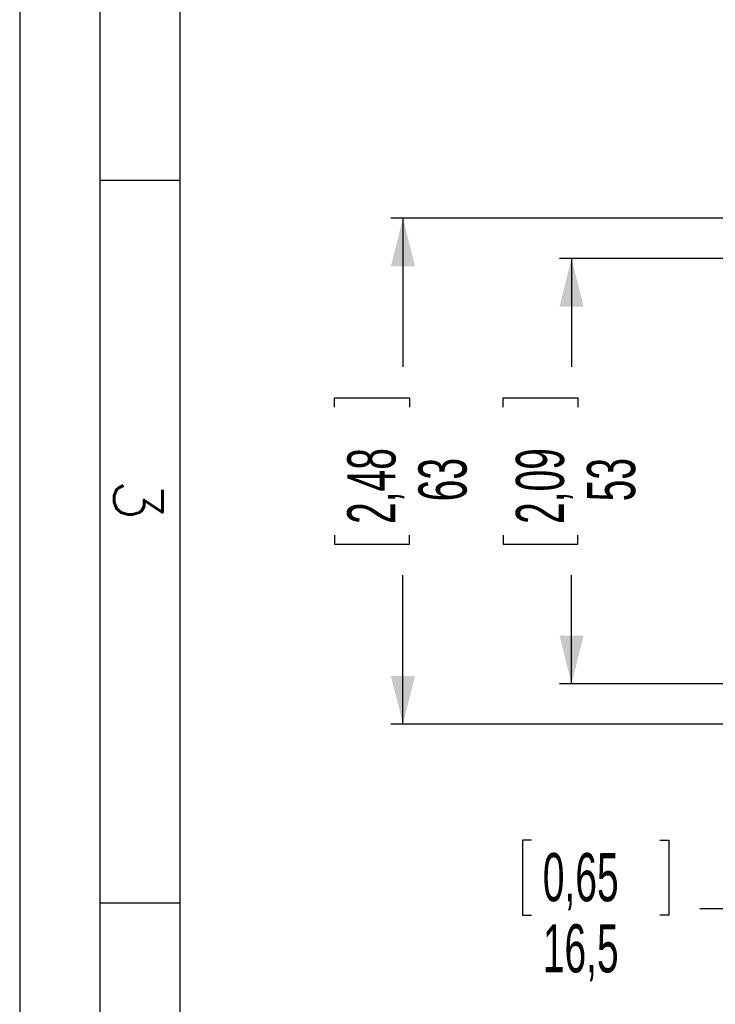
# Model space of a CAD drawing. Extents: x 0 to 1485, y 0 to 1050.
# Tile 2 of 13: x 0 to 217, y 218 to 525. Entities that reach past the tile are written whole.
import ezdxf

# ---------------------------------------------------------------- set-up
doc = ezdxf.new("R2010")
doc.units = 0
doc.header["$LTSCALE"] = 5
doc.layers.get('0').update_dxf_attribs({"linetype": 'CONTINUOUS'})
doc.styles.add('SLDTEXTSTYLE0', font='TXT', dxfattribs={"width": 0.605})
doc.styles.add('SLDTEXTSTYLE1', font='ROMANS')
doc.dimstyles.new('SLDDIMSTYLE0', dxfattribs={"dimtxt": 15, "dimasz": 15, "dimexe": 0, "dimexo": 0.0625, "dimgap": 3.75, "dimtad": 0, "dimlfac": 0.4, "dimrnd": 1e-09, "dimzin": 12, "dimtxsty": 'SLDTEXTSTYLE0', "dimsah": 1, "dimcen": 0.09, "dimazin": 3, "dimtfac": 1, "dimtdec": 3, "dimtofl": 0, "dimtmove": 0, "dimatfit": 3, "dimtolj": 1, "dimtzin": 12})

# ---------------------------------------------------------------- blocks, each defined once
blk = doc.blocks.new('_D_4')
at = {"color": 7, "linetype": 'CONTINUOUS'}
for p, q in [((440.6, 450.69), (168.1, 450.69)), ((171.85, 450.69), (171.85, 416.87)), ((150.52, 404.41), (150.52, 407.23)), ((150.52, 407.23), (173.85, 407.23)), ((173.85, 407.23), (173.85, 404.41)), ((150.52, 364.47), (150.52, 361.66)), ((173.85, 361.66), (173.85, 364.47)), ((150.52, 361.66), (173.85, 361.66)), ((171.85, 318.19), (171.85, 352.02)), ((440.6, 318.19), (168.1, 318.19))]:
    blk.add_line(p, q, dxfattribs=at)
for points in [[(171.85, 450.69), (168.1, 435.69), (175.6, 435.69)], [(171.85, 318.19), (175.6, 333.19), (168.1, 333.19)]]:
    blk.add_solid(points, dxfattribs=at)
at = {"color": 7, "linetype": 'CONTINUOUS', "char_height": 15, "attachment_point": 1, "rotation": 90, "style": 'SLDTEXTSTYLE0'}
for s, insert in [('2,09', (154.51, 368)), ('53', (176.67, 375.05))]:
    blk.add_mtext(s, dxfattribs=dict(at, insert=insert))
blk = doc.blocks.new('_D_5')
at = {"color": 7, "linetype": 'CONTINUOUS'}
for p, q in [((249.35, 463.19), (115.6, 463.19)), ((119.35, 463.19), (119.35, 416.87)), ((98.02, 404.41), (98.02, 407.23)), ((98.02, 407.23), (121.35, 407.23)), ((121.35, 407.23), (121.35, 404.41)), ((98.02, 364.47), (98.02, 361.66)), ((121.35, 361.66), (121.35, 364.47)), ((98.02, 361.66), (121.35, 361.66)), ((119.35, 305.69), (119.35, 352.02)), ((249.35, 305.69), (115.6, 305.69))]:
    blk.add_line(p, q, dxfattribs=at)
for points in [[(119.35, 463.19), (115.6, 448.19), (123.1, 448.19)], [(119.35, 305.69), (123.1, 320.69), (115.6, 320.69)]]:
    blk.add_solid(points, dxfattribs=at)
at = {"color": 7, "linetype": 'CONTINUOUS', "char_height": 15, "attachment_point": 1, "rotation": 90, "style": 'SLDTEXTSTYLE0'}
for s, insert in [('2,48', (102.01, 368)), ('63', (124.17, 375.05))]:
    blk.add_mtext(s, dxfattribs=dict(at, insert=insert))
blk = doc.blocks.new('_D_6')
at = {"color": 7, "linetype": 'CONTINUOUS'}
for p, q in [((236.85, 318.19), (236.85, 244.44)), ((278.1, 304.44), (278.1, 244.44)), ((159.38, 269.53), (156.56, 269.53)), ((156.56, 269.53), (156.56, 246.19)), ((199.32, 269.53), (202.14, 269.53)), ((202.14, 269.53), (202.14, 246.19)), ((156.56, 246.19), (159.38, 246.19)), ((202.14, 246.19), (199.32, 246.19)), ((236.85, 248.19), (211.78, 248.19)), ((278.1, 248.19), (236.85, 248.19))]:
    blk.add_line(p, q, dxfattribs=at)
for points in [[(236.85, 248.19), (251.85, 244.44), (251.85, 251.94)], [(278.1, 248.19), (263.1, 251.94), (263.1, 244.44)]]:
    blk.add_solid(points, dxfattribs=at)
at = {"color": 7, "linetype": 'CONTINUOUS', "char_height": 15, "attachment_point": 1, "style": 'SLDTEXTSTYLE0'}
for s, insert in [('0,65', (162.9, 265.53)), ('16,5', (162.9, 243.38))]:
    blk.add_mtext(s, dxfattribs=dict(at, insert=insert))

msp = doc.modelspace()

# ---------------------------------------------------------------- linework, layer by layer
for p, q in [((0, 1050), (0, 0)), ((25, 925), (25, 25))]:
    msp.add_line(p, q)
at = {"color": 2, "linetype": 'CONTINUOUS'}
for p, q in [((50, 25), (50, 950)), ((25, 925), (25, 25)), ((25, 475), (50, 475)), ((25, 250), (50, 250))]:
    msp.add_line(p, q, dxfattribs=at)

# ---------------------------------------------------------------- texts
at = {"insert": (44.429, 375.429), "char_height": 15, "attachment_point": 2, "rotation": 270, "style": 'SLDTEXTSTYLE1'}
msp.add_mtext('3', dxfattribs=at)

# ---------------------------------------------------------------- dimensions: what is measured, and where the dimension line sits
at = {"color": 7, "linetype": 'CONTINUOUS'}
for base, p1, p2, angle, picture, middle in [((119.35, 305.694), (254.35, 463.194), (254.35, 305.694), 90, '_D_5', (119.35, 384.444)), ((171.85, 318.194), (445.6, 450.694), (445.6, 318.194), 270, '_D_4', (171.85, 384.444))]:
    dim = msp.add_linear_dim(base=base, p1=p1, p2=p2, angle=angle, dimstyle='SLDDIMSTYLE0', dxfattribs=at)
    dim.commit()
    dim.dimension.update_dxf_attribs({"geometry": picture, "text_midpoint": middle, "dimtype": 160})
dim = msp.add_linear_dim(base=(236.85, 248.194), p1=(278.1, 309.444), p2=(236.85, 323.194), dimstyle='SLDDIMSTYLE0', dxfattribs=at)
dim.commit()
dim.dimension.update_dxf_attribs({"geometry": '_D_6', "text_midpoint": (179.35, 248.194), "dimtype": 160})

doc.saveas('drawing.dxf')
